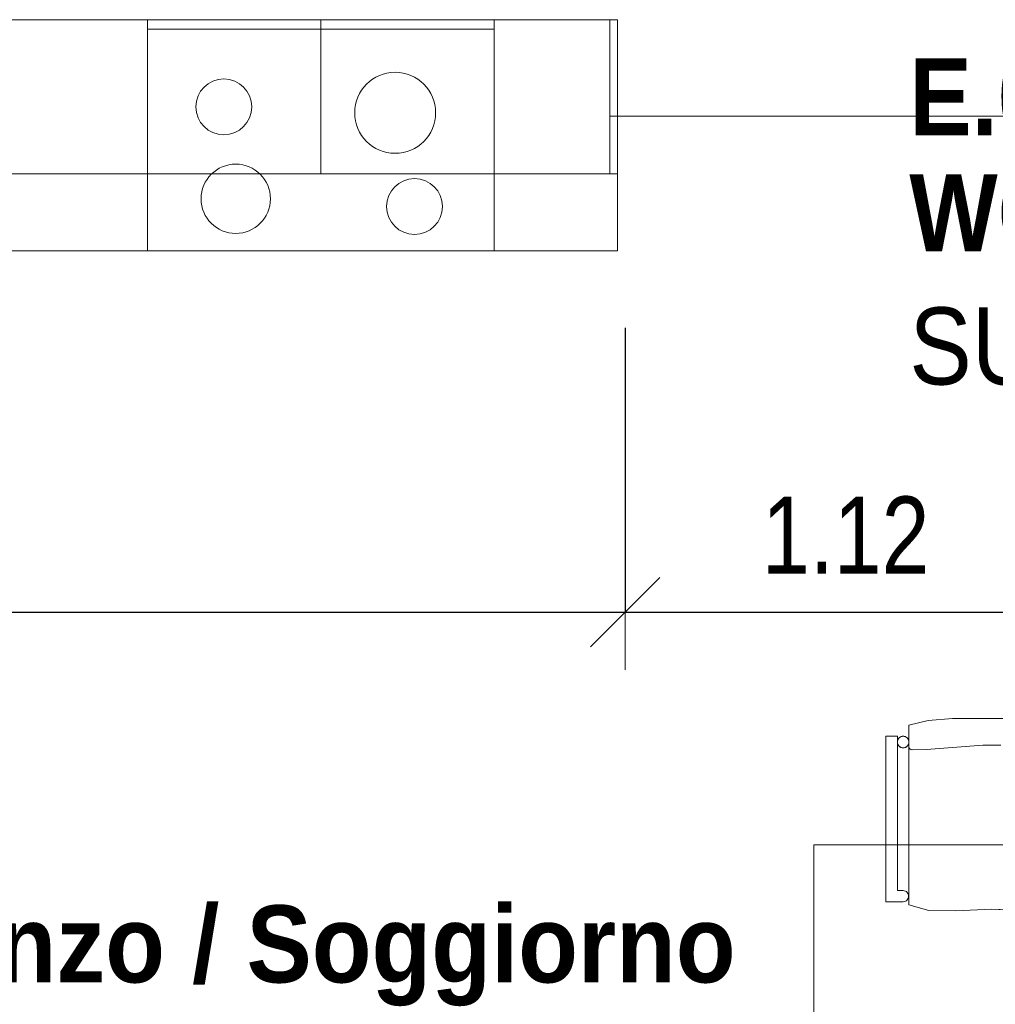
# Model space of a CAD drawing. Header units: metres. Extents: x -7.1 to 26.5, y -14.7 to 18.1.
# Tile 32 of 182: x 4.7 to 7.2, y 1 to 3.6. Entities that reach past the tile are written whole.
import ezdxf

# ---------------------------------------------------------------- set-up
doc = ezdxf.new("R2010")
doc.units = ezdxf.units.M
doc.header["$PDMODE"] = 65
doc.linetypes.add('AUSGEZOGEN', pattern=[0])
for name, color, linetype in [('XR$1$003 Entwurfsmodelle', 7, 'AUSGEZOGEN'), ('XR$1$065 Möbel Einrichtung', 7, 'AUSGEZOGEN'), ('XR$2$080 Raumdefinitionen Text_1', 7, 'AUSGEZOGEN'), ('XR$2$105 Bemassungen 100', 7, 'AUSGEZOGEN')]:
    doc.layers.add(name, color=color, linetype=linetype)
doc.styles.add('ARIAL', font='arial.ttf')
doc.dimstyles.new('DIMSTYLE_3', dxfattribs={"dimtxt": 0.2, "dimasz": 0.3, "dimexe": 0, "dimexo": 0, "dimgap": 0.1, "dimtad": 2, "dimrnd": 0.005, "dimzin": 4, "dimdsep": 46, "dimtxsty": 'ARIAL', "dimblk1": 'ALL_ML_STRICH', "dimblk2": 'ALL_ML_STRICH', "dimsah": 1, "dimcen": 0, "dimclrd": 7, "dimclre": 7, "dimclrt": 7, "dimadec": 0, "dimazin": 0, "dimtfac": 1, "dimtdec": 0, "dimtix": 1, "dimtmove": 2, "dimatfit": 3, "dimfxl": 0, "dimtzin": 0, "dimlwd": 0, "dimlwe": 18, "dimarcsym": 0})

# ---------------------------------------------------------------- blocks, each defined once
blk = doc.blocks.new('ALL_ML_STRICH')
at = {"color": 0, "linetype": 'ByBlock', "lineweight": -2}
for p, q in [((0, -0.5), (0, 0.5)), ((-0.3, -0.3), (0.3, 0.3)), ((-1, 0), (0.5, 0))]:
    blk.add_line(p, q, dxfattribs=at)
blk = doc.blocks.new('*D157')
at = {"layer": 'DEFPOINTS', "color": 7, "linetype": 'AUSGEZOGEN', "lineweight": 18, "transparency": 16777216}
for p in [(6.2718, 2.513), (2.2818, 2.0461), (2.2818, 2.0461)]:
    blk.add_point(p, dxfattribs=at)
at = {"layer": 'XR$2$105 Bemassungen 100', "color": 7, "linetype": 'AUSGEZOGEN', "lineweight": -2, "transparency": 16777216}
for p, q in [((6.2718, 2.7835), (6.2718, 2.0461)), ((2.2818, 2.0461), (2.2818, 2.0461)), ((2.2818, 2.0461), (6.2718, 2.0461))]:
    blk.add_line(p, q, dxfattribs=at)
at = {"layer": 'XR$2$105 Bemassungen 100', "color": 7, "linetype": 'AUSGEZOGEN', "lineweight": 18, "transparency": 16777216, "xscale": 0.3, "yscale": 0.3, "zscale": 0.3, "rotation": 180}
blk.add_blockref('ALL_ML_STRICH', (2.2818, 2.0461), dxfattribs=at)
at = {"layer": 'XR$2$105 Bemassungen 100', "color": 7, "linetype": 'AUSGEZOGEN', "lineweight": 18, "transparency": 16777216, "xscale": 0.3, "yscale": 0.3, "zscale": 0.3}
blk.add_blockref('ALL_ML_STRICH', (6.2718, 2.0461), dxfattribs=at)
at = {"layer": 'XR$2$105 Bemassungen 100', "color": 7, "linetype": 'AUSGEZOGEN', "lineweight": 18, "transparency": 16777216, "insert": (4.2882, 2.2496), "char_height": 0.2, "width": 0.64, "attachment_point": 5, "style": 'ARIAL'}
blk.add_mtext('\\W0.80;\\A1;{\\A1;{3.99\\H0.132000;\\S^ ;}}', dxfattribs=at)
blk = doc.blocks.new('*D158')
at = {"layer": 'DEFPOINTS', "color": 7, "linetype": 'AUSGEZOGEN', "lineweight": 18, "transparency": 16777216}
for p in [(6.2718, 2.513), (7.3918, 2.4914), (6.2718, 2.0461)]:
    blk.add_point(p, dxfattribs=at)
at = {"layer": 'XR$2$105 Bemassungen 100', "color": 7, "linetype": 'AUSGEZOGEN', "lineweight": -2, "transparency": 16777216}
for p, q in [((6.2718, 2.7835), (6.2718, 2.0461)), ((7.3918, 2.7835), (7.3918, 2.0461)), ((6.2718, 2.0461), (7.3918, 2.0461))]:
    blk.add_line(p, q, dxfattribs=at)
at = {"layer": 'XR$2$105 Bemassungen 100', "color": 7, "linetype": 'AUSGEZOGEN', "lineweight": 18, "transparency": 16777216, "xscale": 0.3, "yscale": 0.3, "zscale": 0.3, "rotation": 180}
blk.add_blockref('ALL_ML_STRICH', (6.2718, 2.0461), dxfattribs=at)
at = {"layer": 'XR$2$105 Bemassungen 100', "color": 7, "linetype": 'AUSGEZOGEN', "lineweight": 18, "transparency": 16777216, "xscale": 0.3, "yscale": 0.3, "zscale": 0.3}
blk.add_blockref('ALL_ML_STRICH', (7.3918, 2.0461), dxfattribs=at)
at = {"layer": 'XR$2$105 Bemassungen 100', "color": 7, "linetype": 'AUSGEZOGEN', "lineweight": 18, "transparency": 16777216, "insert": (6.8441, 2.2461), "char_height": 0.2, "width": 0.64, "attachment_point": 5, "style": 'ARIAL'}
blk.add_mtext('\\W0.80;\\A1;{\\A1;{1.12\\H0.132000;\\S^ ;}}', dxfattribs=at)

msp = doc.modelspace()

# ---------------------------------------------------------------- linework, layer by layer
at = {"layer": 'XR$1$003 Entwurfsmodelle', "color": 254, "linetype": 'AUSGEZOGEN', "lineweight": 13, "transparency": 33554687}
msp.add_line((6.2318, 3.3335), (7.4318, 3.3335), dxfattribs=at)
at = {"layer": 'XR$1$065 Möbel Einrichtung', "color": 8, "linetype": 'AUSGEZOGEN', "lineweight": 13, "transparency": 33554687}
for p, q in [((6.2518, 3.5835), (2.2818, 3.5835)), ((5.0318, 2.9835), (5.0318, 3.5835)), ((5.0318, 3.5835), (5.9318, 3.5835)), ((5.9318, 3.5835), (5.9318, 2.9835)), ((6.2518, 3.5835), (6.2518, 2.9835)), ((5.0318, 3.5585), (5.9318, 3.5585)), ((6.2518, 2.9835), (2.2818, 2.9835)), ((5.9318, 2.9835), (5.0318, 2.9835)), ((7.0584, 1.7652), (7.0082, 1.7525)), ((7.1211, 1.7702), (7.0584, 1.7652)), ((7.2232, 1.7702), (7.1211, 1.7702)), ((7.3252, 1.7702), (7.2232, 1.7702)), ((7.0082, 1.7525), (7.0082, 1.2867)), ((6.9782, 1.7239), (6.9482, 1.7239)), ((6.9482, 1.7239), (6.9482, 1.2946)), ((6.9782, 1.3241), (6.9782, 1.7239)), ((7.0084, 1.6949), (7.0082, 1.6963)), ((7.0089, 1.6936), (7.0084, 1.6949)), ((7.0096, 1.6924), (7.0089, 1.6936)), ((7.0105, 1.6913), (7.0096, 1.6924)), ((7.0116, 1.6904), (7.0105, 1.6913)), ((7.0128, 1.6897), (7.0116, 1.6904)), ((7.0141, 1.6892), (7.0128, 1.6897)), ((7.0155, 1.689), (7.0141, 1.6892)), ((7.0162, 1.689), (7.0155, 1.689)), ((7.0542, 1.69), (7.0162, 1.689)), ((7.1997, 1.701), (7.0542, 1.69)), ((7.2467, 1.701), (7.1997, 1.701)), ((6.7618, 1.4425), (8.5618, 1.4425)), ((6.7618, 0.5425), (6.7618, 1.4425)), ((6.9932, 1.3241), (6.9782, 1.3241)), ((7.002, 1.3212), (6.9932, 1.3241)), ((7.0074, 1.3137), (7.002, 1.3212)), ((7.002, 1.297), (7.0074, 1.3045)), ((7.0074, 1.3045), (7.0074, 1.3137)), ((6.9482, 1.2946), (6.9932, 1.2946)), ((6.9932, 1.2946), (7.002, 1.297)), ((7.0082, 1.2867), (7.0601, 1.2715)), ((7.0601, 1.2715), (7.1302, 1.2712)), ((7.1302, 1.2712), (7.2232, 1.2754)), ((7.2232, 1.2754), (7.3161, 1.2712))]:
    msp.add_line(p, q, dxfattribs=at)
for points in [[(5.0318, 3.1835), (4.4318, 3.1835), (4.4318, 3.5835), (5.0318, 3.5835), (5.0318, 3.1835)], [(5.4818, 3.1835), (5.0318, 3.1835), (5.0318, 3.5835), (5.4818, 3.5835), (5.4818, 3.1835)], [(5.9318, 3.1835), (5.4818, 3.1835), (5.4818, 3.5835), (5.9318, 3.5835), (5.9318, 3.1835)], [(6.2318, 3.1835), (5.9318, 3.1835), (5.9318, 3.5835), (6.2318, 3.5835), (6.2318, 3.1835)], [(6.2518, 3.1835), (6.2318, 3.1835), (6.2318, 3.5835), (6.2518, 3.5835), (6.2518, 3.1835)], [(7.0082, 1.2867), (7.0601, 1.2715), (7.1302, 1.2712), (7.2232, 1.2754), (7.3161, 1.2712), (7.3862, 1.2715), (7.4382, 1.2867), (7.4382, 1.7525), (7.3879, 1.7652), (7.3252, 1.7702), (7.2232, 1.7702), (7.1211, 1.7702), (7.0584, 1.7652), (7.0082, 1.7525), (7.0082, 1.2867)], [(6.9482, 1.2946), (6.9932, 1.2946), (7.002, 1.297), (7.0074, 1.3045), (7.0074, 1.3137), (7.002, 1.3212), (6.9932, 1.3241), (6.9782, 1.3241), (6.9782, 1.7239), (6.9482, 1.7239), (6.9482, 1.2946)], [(6.9932, 1.7239), (6.9906, 1.7237), (6.988, 1.723), (6.9857, 1.7219), (6.9835, 1.7204), (6.9817, 1.7186), (6.9802, 1.7165), (6.9791, 1.7141), (6.9784, 1.7116), (6.9782, 1.709), (6.9784, 1.7064), (6.9791, 1.7038), (6.9802, 1.7015), (6.9817, 1.6993), (6.9835, 1.6975), (6.9857, 1.696), (6.988, 1.6949), (6.9906, 1.6942), (6.9932, 1.694), (6.9958, 1.6942), (6.9983, 1.6949), (7.0007, 1.696), (7.0028, 1.6975), (7.0046, 1.6993), (7.0061, 1.7015), (7.0073, 1.7038), (7.0079, 1.7064), (7.0082, 1.709), (7.0079, 1.7116), (7.0073, 1.7141), (7.0061, 1.7165), (7.0046, 1.7186), (7.0028, 1.7204), (7.0007, 1.7219), (6.9983, 1.723), (6.9958, 1.7237), (6.9932, 1.7239)]]:
    msp.add_lwpolyline(points, close=True, dxfattribs=at)
for points in [[(6.9932, 1.7239), (6.9911, 1.7238), (6.9891, 1.7234), (6.9872, 1.7227), (6.9854, 1.7218), (6.9837, 1.7206), (6.9822, 1.7192), (6.9809, 1.7176), (6.9798, 1.7159), (6.979, 1.714), (6.9785, 1.712), (6.9782, 1.71), (6.9782, 1.7079), (6.9785, 1.7059), (6.979, 1.7039), (6.9798, 1.7021), (6.9809, 1.7003), (6.9822, 1.6987), (6.9837, 1.6973), (6.9854, 1.6961), (6.9872, 1.6952), (6.9891, 1.6945), (6.9911, 1.6941), (6.9932, 1.694)], [(6.9932, 1.694), (6.9952, 1.6941), (6.9972, 1.6945), (6.9991, 1.6952), (7.001, 1.6961), (7.0026, 1.6973), (7.0041, 1.6987), (7.0054, 1.7003), (7.0065, 1.7021), (7.0073, 1.7039), (7.0078, 1.7059), (7.0081, 1.7079), (7.0081, 1.71), (7.0078, 1.712), (7.0073, 1.714), (7.0065, 1.7159), (7.0054, 1.7176), (7.0041, 1.7192), (7.0026, 1.7206), (7.001, 1.7218), (6.9991, 1.7227), (6.9972, 1.7234), (6.9952, 1.7238), (6.9932, 1.7239)]]:
    msp.add_lwpolyline(points, dxfattribs=at)
for centre, radius in [((5.2298, 3.3573), 0.0725), ((5.6745, 3.3419), 0.105), ((5.2608, 3.1187), 0.09), ((5.7249, 3.0987), 0.0725)]:
    msp.add_circle(centre, radius, dxfattribs=at)

# ---------------------------------------------------------------- texts
at = {"layer": 'XR$2$080 Raumdefinitionen Text_1', "color": 7, "linetype": 'AUSGEZOGEN', "transparency": 33554687, "char_height": 0.2, "attachment_point": 1, "line_spacing_factor": 0.903614, "style": 'ARIAL'}
for s, insert, width in [('\\A1;{\\fArial|b1|i0|c162|p34;\\W0.86957;E.07}\\P{\\fArial|b1|i0|c162|p34;\\W0.86957;WC} {\\fArial|b1|i0|c162|p34;\\W0.86957;Separato}\\P{\\W0.86957;SUP: 2.11 m\\H0.6x;\\S2^ ;}', (7.0093, 3.4833), 1.553067), ('\\A1;{\\fArial|b1|i0|c162|p34;\\W0.90909;E.06}\\P{\\fArial|b1|i0|c162|p34;\\W0.90909;Cucina / Pranzo / Soggiorno}\\P{\\W0.90909;SUP: 45.40 m\\H0.6x;\\S2^ ;}', (3.1719, 1.5863), 3.830787)]:
    msp.add_mtext(s, dxfattribs=dict(at, insert=insert, width=width))

# ---------------------------------------------------------------- dimensions: what is measured, and where the dimension line sits
at = {"layer": 'XR$2$105 Bemassungen 100', "color": 7, "linetype": 'AUSGEZOGEN', "lineweight": 18, "transparency": 33554687}
for base, p1, p2, picture, middle in [((6.2718, 2.0461), (2.2818, 2.0461), (6.2718, 2.7835), '*D157', (4.2882, 2.2496)), ((7.3918, 2.0461), (6.2718, 2.7835), (7.3918, 2.7835), '*D158', (6.8441, 2.2461))]:
    dim = msp.add_linear_dim(base=base, p1=p1, p2=p2, dimstyle='DIMSTYLE_3', override={"dimpost": '<>', "dimclrd": 7, "dimclre": 7, "dimclrt": 7, "dimlwd": 0, "dimlwe": 18}, dxfattribs=at)
    dim.commit()
    dim.dimension.update_dxf_attribs({"geometry": picture, "text_midpoint": middle, "dimtype": 160})

doc.saveas('drawing.dxf')
